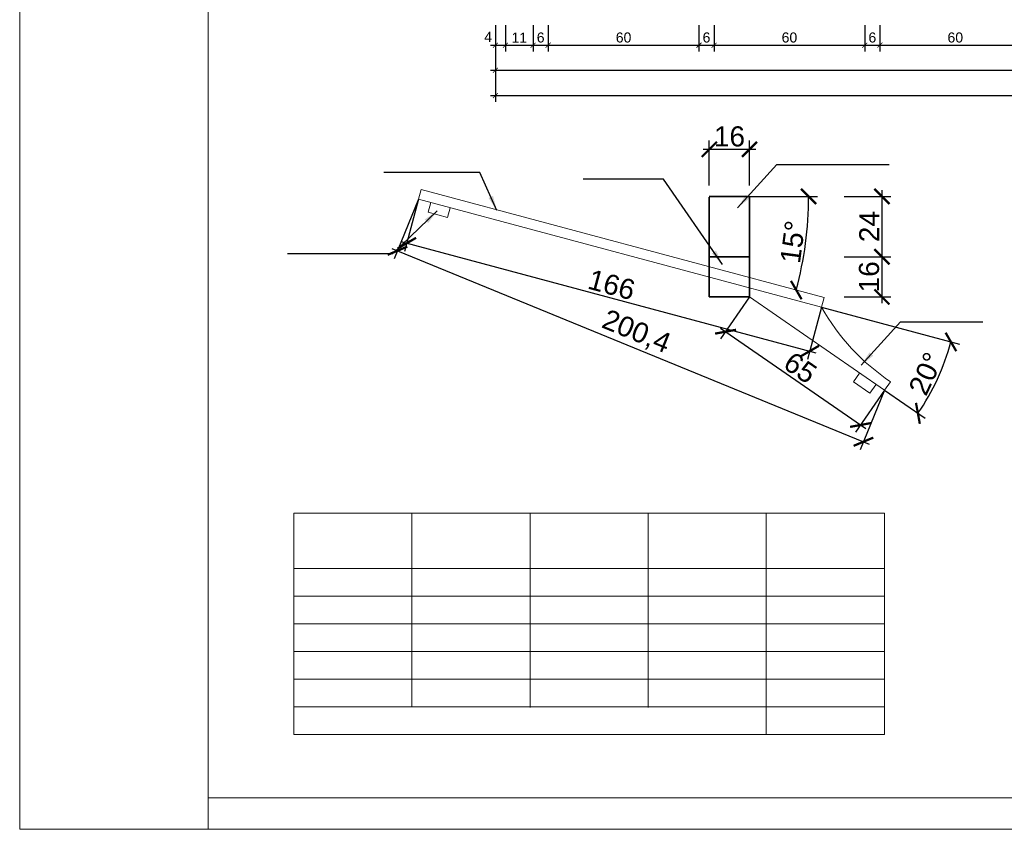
# Model space of a CAD drawing. Header units: millimetres. Extents: x -80660 to 263001, y 590205 to 619905.
# Tile 41 of 64: x 117152 to 121070, y 612480 to 615701. Entities that reach past the tile are written whole.
import ezdxf

# ---------------------------------------------------------------- set-up
doc = ezdxf.new("R2010")
doc.units = ezdxf.units.MM
doc.layers.add('l.c.35', color=6, linetype='Continuous', lineweight=35)
doc.layers.add('l.c.9', color=3, linetype='Continuous', lineweight=9)
doc.styles.add('styl1', font='arial.ttf')
doc.dimstyles.new('stefan', dxfattribs={"dimtxt": 80, "dimasz": 60, "dimexe": 35, "dimexo": 0, "dimgap": 10, "dimtad": 1, "dimdec": 1, "dimlfac": 0.1, "dimtxsty": 'styl1', "dimblk": 'ARCHTICK', "dimcen": 2.5, "dimdle": 25, "dimadec": 0, "dimazin": 0, "dimtfac": 1, "dimtdec": 1, "dimtmove": 0, "dimatfit": 3, "dimfxl": 1, "dimarcsym": 0})
doc.dimstyles.new('stefan - 1', dxfattribs={"dimtxt": 40, "dimasz": 20, "dimexe": 25, "dimexo": 20, "dimgap": 10, "dimtad": 1, "dimdec": 1, "dimlfac": 0.1, "dimtxsty": 'styl1', "dimblk": 'ARCHTICK', "dimcen": 2.5, "dimdle": 20, "dimadec": 0, "dimazin": 0, "dimtfac": 1, "dimtdec": 1, "dimtmove": 0, "dimatfit": 3, "dimfxl": 1, "dimarcsym": 0})

# ---------------------------------------------------------------- blocks, each defined once
blk = doc.blocks.new('_ArchTick')
at = {"color": 0, "const_width": 0.15}
blk.add_lwpolyline([(-0.5, -0.5), (0.5, 0.5)], dxfattribs=at)
blk = doc.blocks.new('*D524')
at = {"layer": 'Defpoints', "color": 0}
for p in [(119044.8, 615599.4), (126594.8, 615599.4), (126594.8, 615499.4)]:
    blk.add_point(p, dxfattribs=at)
at = {"layer": 'l.c.9', "color": 0, "lineweight": -2}
for p, q in [((119044.8, 615579.4), (119044.8, 615474.4)), ((126594.8, 615579.4), (126594.8, 615474.4)), ((119024.8, 615499.4), (126614.8, 615499.4))]:
    blk.add_line(p, q, dxfattribs=at)
at = {"layer": 'l.c.9', "color": 0, "lineweight": -2, "xscale": 20, "yscale": 20, "zscale": 20, "rotation": 180}
blk.add_blockref('_ArchTick', (119044.8, 615499.4), dxfattribs=at)
at = {"layer": 'l.c.9', "color": 0, "lineweight": -2, "xscale": 20, "yscale": 20, "zscale": 20}
blk.add_blockref('_ArchTick', (126594.8, 615499.4), dxfattribs=at)
at = {"layer": 'l.c.9', "color": 0, "insert": (122819.8, 615529.8), "char_height": 40, "attachment_point": 5, "style": 'styl1'}
blk.add_mtext('755', dxfattribs=at)
blk = doc.blocks.new('*D523')
at = {"layer": 'Defpoints', "color": 0}
for p in [(119044.8, 615499.4), (127354.8, 615499.4), (127354.8, 615399.4)]:
    blk.add_point(p, dxfattribs=at)
at = {"layer": 'l.c.9', "color": 0, "lineweight": -2}
for p, q in [((119044.8, 615479.4), (119044.8, 615374.4)), ((127354.8, 615479.4), (127354.8, 615374.4)), ((119024.8, 615399.4), (127374.8, 615399.4))]:
    blk.add_line(p, q, dxfattribs=at)
at = {"layer": 'l.c.9', "color": 0, "lineweight": -2, "xscale": 20, "yscale": 20, "zscale": 20, "rotation": 180}
blk.add_blockref('_ArchTick', (119044.8, 615399.4), dxfattribs=at)
at = {"layer": 'l.c.9', "color": 0, "lineweight": -2, "xscale": 20, "yscale": 20, "zscale": 20}
blk.add_blockref('_ArchTick', (127354.8, 615399.4), dxfattribs=at)
at = {"layer": 'l.c.9', "color": 0, "insert": (123199.8, 615429.8), "char_height": 40, "attachment_point": 5, "style": 'styl1'}
blk.add_mtext('831', dxfattribs=at)
blk = doc.blocks.new('*D540')
at = {"layer": 'Defpoints', "color": 0}
for p in [(119044.8, 615699.4), (119084.8, 615699.4), (119084.8, 615599.4)]:
    blk.add_point(p, dxfattribs=at)
at = {"layer": 'l.c.9', "color": 0, "lineweight": -2}
for p, q in [((119044.8, 615679.4), (119044.8, 615574.4)), ((119084.8, 615679.4), (119084.8, 615574.4)), ((119024.8, 615599.4), (119104.8, 615599.4))]:
    blk.add_line(p, q, dxfattribs=at)
at = {"layer": 'l.c.9', "color": 0, "lineweight": -2, "xscale": 20, "yscale": 20, "zscale": 20, "rotation": 180}
blk.add_blockref('_ArchTick', (119044.8, 615599.4), dxfattribs=at)
at = {"layer": 'l.c.9', "color": 0, "lineweight": -2, "xscale": 20, "yscale": 20, "zscale": 20}
blk.add_blockref('_ArchTick', (119084.8, 615599.4), dxfattribs=at)
at = {"layer": 'l.c.9', "color": 0, "insert": (119015.7, 615632.6), "char_height": 40, "attachment_point": 5, "style": 'styl1'}
blk.add_mtext('4', dxfattribs=at)
blk = doc.blocks.new('*D539')
at = {"layer": 'Defpoints', "color": 0}
for p in [(119084.8, 615699.4), (119194.8, 615699.4), (119194.8, 615599.4)]:
    blk.add_point(p, dxfattribs=at)
at = {"layer": 'l.c.9', "color": 0, "lineweight": -2}
for p, q in [((119084.8, 615679.4), (119084.8, 615574.4)), ((119194.8, 615679.4), (119194.8, 615574.4)), ((119064.8, 615599.4), (119214.8, 615599.4))]:
    blk.add_line(p, q, dxfattribs=at)
at = {"layer": 'l.c.9', "color": 0, "lineweight": -2, "xscale": 20, "yscale": 20, "zscale": 20, "rotation": 180}
blk.add_blockref('_ArchTick', (119084.8, 615599.4), dxfattribs=at)
at = {"layer": 'l.c.9', "color": 0, "lineweight": -2, "xscale": 20, "yscale": 20, "zscale": 20}
blk.add_blockref('_ArchTick', (119194.8, 615599.4), dxfattribs=at)
at = {"layer": 'l.c.9', "color": 0, "insert": (119139.8, 615629.5), "char_height": 40, "attachment_point": 5, "style": 'styl1'}
blk.add_mtext('11', dxfattribs=at)
blk = doc.blocks.new('*D538')
at = {"layer": 'Defpoints', "color": 0}
for p in [(119194.8, 615699.4), (119254.8, 615699.4), (119254.8, 615599.4)]:
    blk.add_point(p, dxfattribs=at)
at = {"layer": 'l.c.9', "color": 0, "lineweight": -2}
for p, q in [((119194.8, 615679.4), (119194.8, 615574.4)), ((119254.8, 615679.4), (119254.8, 615574.4)), ((119174.8, 615599.4), (119274.8, 615599.4))]:
    blk.add_line(p, q, dxfattribs=at)
at = {"layer": 'l.c.9', "color": 0, "lineweight": -2, "xscale": 20, "yscale": 20, "zscale": 20, "rotation": 180}
blk.add_blockref('_ArchTick', (119194.8, 615599.4), dxfattribs=at)
at = {"layer": 'l.c.9', "color": 0, "lineweight": -2, "xscale": 20, "yscale": 20, "zscale": 20}
blk.add_blockref('_ArchTick', (119254.8, 615599.4), dxfattribs=at)
at = {"layer": 'l.c.9', "color": 0, "insert": (119224.8, 615629.8), "char_height": 40, "attachment_point": 5, "style": 'styl1'}
blk.add_mtext('6', dxfattribs=at)
blk = doc.blocks.new('*D537')
at = {"layer": 'Defpoints', "color": 0}
for p in [(119254.8, 615699.4), (119854.8, 615699.4), (119854.8, 615599.4)]:
    blk.add_point(p, dxfattribs=at)
at = {"layer": 'l.c.9', "color": 0, "lineweight": -2}
for p, q in [((119254.8, 615679.4), (119254.8, 615574.4)), ((119854.8, 615679.4), (119854.8, 615574.4)), ((119234.8, 615599.4), (119874.8, 615599.4))]:
    blk.add_line(p, q, dxfattribs=at)
at = {"layer": 'l.c.9', "color": 0, "lineweight": -2, "xscale": 20, "yscale": 20, "zscale": 20, "rotation": 180}
blk.add_blockref('_ArchTick', (119254.8, 615599.4), dxfattribs=at)
at = {"layer": 'l.c.9', "color": 0, "lineweight": -2, "xscale": 20, "yscale": 20, "zscale": 20}
blk.add_blockref('_ArchTick', (119854.8, 615599.4), dxfattribs=at)
at = {"layer": 'l.c.9', "color": 0, "insert": (119554.8, 615629.8), "char_height": 40, "attachment_point": 5, "style": 'styl1'}
blk.add_mtext('60', dxfattribs=at)
blk = doc.blocks.new('*D536')
at = {"layer": 'Defpoints', "color": 0}
for p in [(119854.8, 615699.4), (119914.8, 615699.4), (119914.8, 615599.4)]:
    blk.add_point(p, dxfattribs=at)
at = {"layer": 'l.c.9', "color": 0, "lineweight": -2}
for p, q in [((119854.8, 615679.4), (119854.8, 615574.4)), ((119914.8, 615679.4), (119914.8, 615574.4)), ((119834.8, 615599.4), (119934.8, 615599.4))]:
    blk.add_line(p, q, dxfattribs=at)
at = {"layer": 'l.c.9', "color": 0, "lineweight": -2, "xscale": 20, "yscale": 20, "zscale": 20, "rotation": 180}
blk.add_blockref('_ArchTick', (119854.8, 615599.4), dxfattribs=at)
at = {"layer": 'l.c.9', "color": 0, "lineweight": -2, "xscale": 20, "yscale": 20, "zscale": 20}
blk.add_blockref('_ArchTick', (119914.8, 615599.4), dxfattribs=at)
at = {"layer": 'l.c.9', "color": 0, "insert": (119884.8, 615629.8), "char_height": 40, "attachment_point": 5, "style": 'styl1'}
blk.add_mtext('6', dxfattribs=at)
blk = doc.blocks.new('*D535')
at = {"layer": 'Defpoints', "color": 0}
for p in [(119914.8, 615699.4), (120514.8, 615699.4), (120514.8, 615599.4)]:
    blk.add_point(p, dxfattribs=at)
at = {"layer": 'l.c.9', "color": 0, "lineweight": -2}
for p, q in [((119914.8, 615679.4), (119914.8, 615574.4)), ((120514.8, 615679.4), (120514.8, 615574.4)), ((119894.8, 615599.4), (120534.8, 615599.4))]:
    blk.add_line(p, q, dxfattribs=at)
at = {"layer": 'l.c.9', "color": 0, "lineweight": -2, "xscale": 20, "yscale": 20, "zscale": 20, "rotation": 180}
blk.add_blockref('_ArchTick', (119914.8, 615599.4), dxfattribs=at)
at = {"layer": 'l.c.9', "color": 0, "lineweight": -2, "xscale": 20, "yscale": 20, "zscale": 20}
blk.add_blockref('_ArchTick', (120514.8, 615599.4), dxfattribs=at)
at = {"layer": 'l.c.9', "color": 0, "insert": (120214.8, 615629.8), "char_height": 40, "attachment_point": 5, "style": 'styl1'}
blk.add_mtext('60', dxfattribs=at)
blk = doc.blocks.new('*D534')
at = {"layer": 'Defpoints', "color": 0}
for p in [(120514.8, 615699.4), (120574.8, 615699.4), (120574.8, 615599.4)]:
    blk.add_point(p, dxfattribs=at)
at = {"layer": 'l.c.9', "color": 0, "lineweight": -2}
for p, q in [((120514.8, 615679.4), (120514.8, 615574.4)), ((120574.8, 615679.4), (120574.8, 615574.4)), ((120494.8, 615599.4), (120594.8, 615599.4))]:
    blk.add_line(p, q, dxfattribs=at)
at = {"layer": 'l.c.9', "color": 0, "lineweight": -2, "xscale": 20, "yscale": 20, "zscale": 20, "rotation": 180}
blk.add_blockref('_ArchTick', (120514.8, 615599.4), dxfattribs=at)
at = {"layer": 'l.c.9', "color": 0, "lineweight": -2, "xscale": 20, "yscale": 20, "zscale": 20}
blk.add_blockref('_ArchTick', (120574.8, 615599.4), dxfattribs=at)
at = {"layer": 'l.c.9', "color": 0, "insert": (120544.8, 615629.8), "char_height": 40, "attachment_point": 5, "style": 'styl1'}
blk.add_mtext('6', dxfattribs=at)
blk = doc.blocks.new('*D530')
at = {"layer": 'Defpoints', "color": 0}
for p in [(120574.8, 615699.4), (121174.8, 615699.4), (121174.8, 615599.4)]:
    blk.add_point(p, dxfattribs=at)
at = {"layer": 'l.c.9', "color": 0, "lineweight": -2}
for p, q in [((120574.8, 615679.4), (120574.8, 615574.4)), ((121174.8, 615679.4), (121174.8, 615574.4)), ((120554.8, 615599.4), (121194.8, 615599.4))]:
    blk.add_line(p, q, dxfattribs=at)
at = {"layer": 'l.c.9', "color": 0, "lineweight": -2, "xscale": 20, "yscale": 20, "zscale": 20, "rotation": 180}
blk.add_blockref('_ArchTick', (120574.8, 615599.4), dxfattribs=at)
at = {"layer": 'l.c.9', "color": 0, "lineweight": -2, "xscale": 20, "yscale": 20, "zscale": 20}
blk.add_blockref('_ArchTick', (121174.8, 615599.4), dxfattribs=at)
at = {"layer": 'l.c.9', "color": 0, "insert": (120874.8, 615629.8), "char_height": 40, "attachment_point": 5, "style": 'styl1'}
blk.add_mtext('60', dxfattribs=at)
blk = doc.blocks.new('*D952')
at = {"layer": 'Defpoints', "color": 0}
for p in [(120056, 615185.2), (119896, 615041.4), (120056, 615041.4)]:
    blk.add_point(p, dxfattribs=at)
at = {"layer": 'l.c.9', "color": 0, "lineweight": -2}
for p, q in [((119896, 615041.4), (119896, 615220.2)), ((120056, 615041.4), (120056, 615220.2)), ((119871, 615185.2), (120081, 615185.2))]:
    blk.add_line(p, q, dxfattribs=at)
at = {"layer": 'l.c.9', "color": 0, "lineweight": -2, "xscale": 60, "yscale": 60, "zscale": 60, "rotation": 180}
blk.add_blockref('_ArchTick', (119896, 615185.2), dxfattribs=at)
at = {"layer": 'l.c.9', "color": 0, "lineweight": -2, "xscale": 60, "yscale": 60, "zscale": 60}
blk.add_blockref('_ArchTick', (120056, 615185.2), dxfattribs=at)
at = {"layer": 'l.c.9', "color": 0, "insert": (119976, 615236), "char_height": 80, "attachment_point": 5, "style": 'styl1'}
blk.add_mtext('16', dxfattribs=at)
blk = doc.blocks.new('*D951')
at = {"layer": 'Defpoints', "color": 0}
for p in [(118739.1, 614986.4), (120342.5, 614556.8), (120295.7, 614382.2)]:
    blk.add_point(p, dxfattribs=at)
at = {"layer": 'l.c.9', "color": 0, "lineweight": -2}
for p, q in [((118739.1, 614986.4), (118683.2, 614778)), ((118668.1, 614818.3), (120319.9, 614375.7)), ((120342.5, 614556.8), (120286.7, 614348.4))]:
    blk.add_line(p, q, dxfattribs=at)
at = {"layer": 'l.c.9', "color": 0, "lineweight": -2, "xscale": 60, "yscale": 60, "zscale": 60}
for p, rotation in [((118692.3, 614811.8), 164.9999999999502), ((120295.7, 614382.2), 344.9999999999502)]:
    blk.add_blockref('_ArchTick', p, dxfattribs=dict(at, rotation=rotation))
at = {"layer": 'l.c.9', "color": 0, "insert": (119507.2, 614646.1), "char_height": 80, "attachment_point": 5, "rotation": 345, "style": 'styl1'}
blk.add_mtext('166', dxfattribs=at)
blk = doc.blocks.new('*D950')
at = {"layer": 'Defpoints', "color": 0}
for p in [(120432, 614757.6), (120432, 614597.6), (120582.8, 614597.6)]:
    blk.add_point(p, dxfattribs=at)
at = {"layer": 'l.c.9', "color": 0, "lineweight": -2}
for p, q in [((120582.8, 614782.6), (120582.8, 614572.6)), ((120432, 614757.6), (120617.8, 614757.6)), ((120432, 614597.6), (120617.8, 614597.6))]:
    blk.add_line(p, q, dxfattribs=at)
at = {"layer": 'l.c.9', "color": 0, "lineweight": -2, "xscale": 60, "yscale": 60, "zscale": 60}
for p, rotation in [((120582.8, 614757.6), 90), ((120582.8, 614597.6), 270)]:
    blk.add_blockref('_ArchTick', p, dxfattribs=dict(at, rotation=rotation))
at = {"layer": 'l.c.9', "color": 0, "insert": (120531.9, 614677.6), "char_height": 80, "attachment_point": 5, "rotation": 90, "style": 'styl1'}
blk.add_mtext('16', dxfattribs=at)
blk = doc.blocks.new('*D949')
at = {"layer": 'Defpoints', "color": 0}
for p in [(120432, 614997.6), (120432, 614757.6), (120582.8, 614757.6)]:
    blk.add_point(p, dxfattribs=at)
at = {"layer": 'l.c.9', "color": 0, "lineweight": -2}
for p, q in [((120582.8, 615022.6), (120582.8, 614732.6)), ((120432, 614997.6), (120617.8, 614997.6)), ((120432, 614757.6), (120617.8, 614757.6))]:
    blk.add_line(p, q, dxfattribs=at)
at = {"layer": 'l.c.9', "color": 0, "lineweight": -2, "xscale": 60, "yscale": 60, "zscale": 60}
for p, rotation in [((120582.8, 614997.6), 90), ((120582.8, 614757.6), 270)]:
    blk.add_blockref('_ArchTick', p, dxfattribs=dict(at, rotation=rotation))
at = {"layer": 'l.c.9', "color": 0, "insert": (120532.6, 614877.6), "char_height": 80, "attachment_point": 5, "rotation": 90, "style": 'styl1'}
blk.add_mtext('24', dxfattribs=at)
blk = doc.blocks.new('*D953')
at = {"layer": 'Defpoints', "color": 0}
for p in [(118749.4, 615025), (119896, 614997.6), (120056, 614997.6), (120269.2, 614747.7), (120352.8, 614595.4)]:
    blk.add_point(p, dxfattribs=at)
at = {"layer": 'l.c.9', "color": 0, "lineweight": -2}
blk.add_line((120056, 614997.6), (120326, 614997.6), dxfattribs=at)
blk.add_arc((118851.9, 614997.6), 1439.2, 345, 0, dxfattribs=at)
at = {"layer": 'l.c.9', "color": 0, "lineweight": -2, "xscale": 60, "yscale": 60, "zscale": 60}
for p, rotation in [((120291, 614997.6), 90), ((120242, 614625.1), 255.0000000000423)]:
    blk.add_blockref('_ArchTick', p, dxfattribs=dict(at, rotation=rotation))
at = {"layer": 'l.c.9', "color": 0, "insert": (120228.3, 614816.4), "char_height": 80, "attachment_point": 5, "rotation": 82.5, "style": 'styl1'}
blk.add_mtext('15%%d', dxfattribs=at)
blk = doc.blocks.new('*D954')
at = {"layer": 'Defpoints', "color": 0}
for p in [(118739.1, 614986.4), (120056, 614597.6), (120342.5, 614556.8), (120593.4, 614226.3), (120780.6, 614224.2)]:
    blk.add_point(p, dxfattribs=at)
at = {"layer": 'l.c.9', "color": 0, "lineweight": -2}
for p, q in [((120342.5, 614556.8), (120891.2, 614409.7)), ((120593.4, 614226.3), (120754.8, 614114.8))]:
    blk.add_line(p, q, dxfattribs=at)
blk.add_arc((119971, 614656.3), 917.7, 325.3604, 345, dxfattribs=at)
at = {"layer": 'l.c.9', "color": 0, "lineweight": -2, "xscale": 60, "yscale": 60, "zscale": 60}
for p, rotation in [((120857.4, 614418.8), 75.00000000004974), ((120726, 614134.7), 235.3604059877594)]:
    blk.add_blockref('_ArchTick', p, dxfattribs=dict(at, rotation=rotation))
at = {"layer": 'l.c.9', "color": 0, "insert": (120757.8, 614292.4), "char_height": 80, "attachment_point": 5, "rotation": 65.1802, "style": 'styl1'}
blk.add_mtext('20%%d', dxfattribs=at)
blk = doc.blocks.new('*D955')
at = {"layer": 'Defpoints', "color": 0}
for p in [(120056, 614597.6), (120593.4, 614226.5), (120498, 614088.3)]:
    blk.add_point(p, dxfattribs=at)
at = {"layer": 'l.c.9', "color": 0, "lineweight": -2}
for p, q in [((120056, 614597.6), (119940.7, 614430.6)), ((119940, 614473.6), (120518.6, 614074.1)), ((120593.4, 614226.5), (120478.1, 614059.5))]:
    blk.add_line(p, q, dxfattribs=at)
at = {"layer": 'l.c.9', "color": 0, "lineweight": -2, "xscale": 60, "yscale": 60, "zscale": 60}
for p, rotation in [((119960.6, 614459.4), 145.3728281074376), ((120498, 614088.3), 325.3728281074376)]:
    blk.add_blockref('_ArchTick', p, dxfattribs=dict(at, rotation=rotation))
at = {"layer": 'l.c.9', "color": 0, "insert": (120258.2, 614315.7), "char_height": 80, "attachment_point": 5, "rotation": 325.3728, "style": 'styl1'}
blk.add_mtext('65', dxfattribs=at)
blk = doc.blocks.new('*D956')
at = {"layer": 'Defpoints', "color": 0}
for p in [(118739.1, 614986.4), (120593.4, 614226.3), (120509.4, 614021.6)]:
    blk.add_point(p, dxfattribs=at)
at = {"layer": 'l.c.9', "color": 0, "lineweight": -2}
for p, q in [((118739.1, 614986.4), (118641.8, 614749.2)), ((118632, 614791.1), (120532.6, 614012.1)), ((120593.4, 614226.3), (120496.1, 613989.2))]:
    blk.add_line(p, q, dxfattribs=at)
at = {"layer": 'l.c.9', "color": 0, "lineweight": -2, "xscale": 60, "yscale": 60, "zscale": 60}
for p, rotation in [((118655.1, 614781.6), 157.7119153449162), ((120509.4, 614021.6), 337.7119153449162)]:
    blk.add_blockref('_ArchTick', p, dxfattribs=dict(at, rotation=rotation))
at = {"layer": 'l.c.9', "color": 0, "insert": (119604.3, 614455.3), "char_height": 80, "attachment_point": 5, "rotation": 337.7119, "style": 'styl1'}
blk.add_mtext('200,4', dxfattribs=at)

msp = doc.modelspace()

# ---------------------------------------------------------------- linework, layer by layer
at = {"layer": 'l.c.35', "color": 0}
for p, q in [((119896.01, 614997.58), (120056.01, 614997.58)), ((119896.01, 614757.58), (119896.01, 614994.16)), ((120056.01, 614757.58), (120056.01, 614994.16)), ((119896.01, 614757.58), (120056.01, 614757.58)), ((119896.01, 614757.58), (119896.01, 614597.58)), ((120056.01, 614757.58), (120056.01, 614597.58)), ((119896.01, 614597.58), (120056.01, 614597.58))]:
    msp.add_line(p, q, dxfattribs=at)
at = {"layer": 'l.c.9', "color": 0}
for p, q in [((117151.61, 619904.52), (117151.61, 612479.52)), ((117151.61, 619904.52), (117151.61, 612479.52)), ((117901.61, 619904.52), (117901.61, 612479.52)), ((118749.41, 615025.03), (118739.06, 614986.39)), ((120352.85, 614595.39), (118749.41, 615025.03)), ((120342.49, 614556.75), (118739.06, 614986.39)), ((118787.35, 614973.45), (118777, 614934.82)), ((118777, 614934.82), (118854.27, 614914.11)), ((118864.63, 614952.75), (118854.27, 614914.11)), ((120593.36, 614226.34), (120056.01, 614597.58)), ((120352.85, 614595.39), (120342.49, 614556.75)), ((120493.15, 614294.18), (120469.28, 614260.1)), ((120469.28, 614260.1), (120534.81, 614214.21)), ((120558.68, 614248.3), (120534.81, 614214.21)), ((120617.34, 614260.59), (120593.44, 614226.46)), ((118242.44, 613737.49), (118242.44, 612857.1)), ((118242.44, 613737.49), (120592.58, 613737.49)), ((118712.58, 613737.49), (118712.58, 612966.75)), ((119182.58, 613737.49), (119182.58, 612964.64)), ((119652.58, 613737.49), (119652.58, 612964.64)), ((120122.58, 613737.49), (120122.58, 612857.1)), ((120592.58, 613737.49), (120592.58, 612857.1)), ((118242.44, 613517.1), (120592.58, 613517.1)), ((118242.44, 613407.1), (120592.58, 613407.1)), ((118242.44, 613297.1), (120592.58, 613297.1)), ((118242.44, 613187.1), (120592.58, 613187.1)), ((118242.44, 613077.1), (120592.58, 613077.1)), ((118242.44, 612967.1), (120592.58, 612967.1)), ((118242.44, 612857.1), (120592.58, 612857.1)), ((117901.61, 612604.52), (127526.61, 612604.52)), ((117151.61, 612479.52), (127651.61, 612479.52))]:
    msp.add_line(p, q, dxfattribs=at)
msp.add_arc((121097.31, 614981.63), 866.18, 209.37451, 236.34967, dxfattribs=at)

# ---------------------------------------------------------------- dimensions: what is measured, and where the dimension line sits
dim = msp.add_linear_dim(base=(119084.76, 615599.41), p1=(119044.76, 615699.41), p2=(119084.76, 615699.41), dimstyle='stefan - 1', override={"dimtmove": 2}, dxfattribs=at)
dim.commit()
dim.dimension.update_dxf_attribs({"geometry": '*D540', "text_midpoint": (119015.73, 615632.55), "dimtype": 160})
for base, p1, p2, dimstyle, picture, middle in [((119194.76, 615599.41), (119084.76, 615699.41), (119194.76, 615699.41), 'stefan - 1', '*D539', (119139.76, 615629.49)), ((119254.76, 615599.41), (119194.76, 615699.41), (119254.76, 615699.41), 'stefan - 1', '*D538', (119224.76, 615629.84)), ((119854.76, 615599.41), (119254.76, 615699.41), (119854.76, 615699.41), 'stefan - 1', '*D537', (119554.76, 615629.84)), ((119914.76, 615599.41), (119854.76, 615699.41), (119914.76, 615699.41), 'stefan - 1', '*D536', (119884.76, 615629.84)), ((120514.76, 615599.41), (119914.76, 615699.41), (120514.76, 615699.41), 'stefan - 1', '*D535', (120214.76, 615629.84)), ((120574.76, 615599.41), (120514.76, 615699.41), (120574.76, 615699.41), 'stefan - 1', '*D534', (120544.76, 615629.84)), ((121174.76, 615599.41), (120574.76, 615699.41), (121174.76, 615699.41), 'stefan - 1', '*D530', (120874.76, 615629.84)), ((126594.76, 615499.41), (119044.76, 615599.41), (126594.76, 615599.41), 'stefan - 1', '*D524', (122819.76, 615529.75)), ((127354.76, 615399.41), (119044.76, 615499.41), (127354.76, 615499.41), 'stefan - 1', '*D523', (123199.76, 615429.85)), ((120056.01, 615185.19), (119896.01, 615041.39), (120056.01, 615041.39), 'stefan', '*D952', (119976.01, 615236.04))]:
    dim = msp.add_linear_dim(base=base, p1=p1, p2=p2, dimstyle=dimstyle, dxfattribs=at)
    dim.commit()
    dim.dimension.update_dxf_attribs({"geometry": picture, "text_midpoint": middle})
for base, line1, line2, picture, middle in [((120269.18, 614747.67), ((120352.85, 614595.39), (118749.41, 615025.03)), ((119896.01, 614997.58), (120056.01, 614997.58)), '*D953', (120228.32, 614816.36)), ((120780.58, 614224.16), ((120593.36, 614226.34), (120056.01, 614597.58)), ((120342.49, 614556.75), (118739.06, 614986.39)), '*D954', (120757.78, 614292.43))]:
    dim = msp.add_angular_dim_2l(base=base, line1=line1, line2=line2, dimstyle='stefan', dxfattribs=at)
    dim.commit()
    dim.dimension.update_dxf_attribs({"geometry": picture, "text_midpoint": middle})
for base, p1, p2, picture, middle in [((120582.79, 614757.58), (120432.05, 614997.58), (120432.05, 614757.58), '*D949', (120532.63, 614877.58)), ((120582.79, 614597.58), (120432.05, 614757.58), (120432.05, 614597.58), '*D950', (120531.95, 614677.58))]:
    dim = msp.add_linear_dim(base=base, p1=p1, p2=p2, angle=90, dimstyle='stefan', dxfattribs=at)
    dim.commit()
    dim.dimension.update_dxf_attribs({"geometry": picture, "text_midpoint": middle})
for p2, distance, picture, middle in [((120593.36, 614226.34), -221.31, '*D956', (119604.3, 614455.32)), ((120342.49, 614556.75), -180.75, '*D951', (119507.15, 614646.1))]:
    dim = msp.add_aligned_dim(p1=(118739.06, 614986.39), p2=p2, distance=distance, dimstyle='stefan', dxfattribs=at)
    dim.commit()
    dim.dimension.update_dxf_attribs({"geometry": picture, "text_midpoint": middle})
dim = msp.add_aligned_dim(p1=(120056.01, 614597.58), p2=(120593.44, 614226.46), distance=-167.9, text='65', dimstyle='stefan', dxfattribs=at)
dim.commit()
dim.dimension.update_dxf_attribs({"geometry": '*D955', "text_midpoint": (120258.21, 614315.7)})

# ---------------------------------------------------------------- leaders
for points in [[(119050.83, 614941.02), (118982.67, 615092.7), (118600.9, 615092.7)], [(120008.42, 614952.39), (120164.55, 615124.59), (120611.65, 615124.59)], [(119948.67, 614726.88), (119714.17, 615066.31), (119393.83, 615066.31)], [(118813.28, 614940.2), (118635.12, 614768.81), (118216.84, 614768.81)], [(120500.26, 614325.97), (120656.39, 614498.17), (120985, 614498.17)]]:
    msp.add_leader(points, dimstyle='stefan', override={"dimgap": 10, "dimtad": 0}, dxfattribs=at)

doc.saveas('drawing.dxf')
